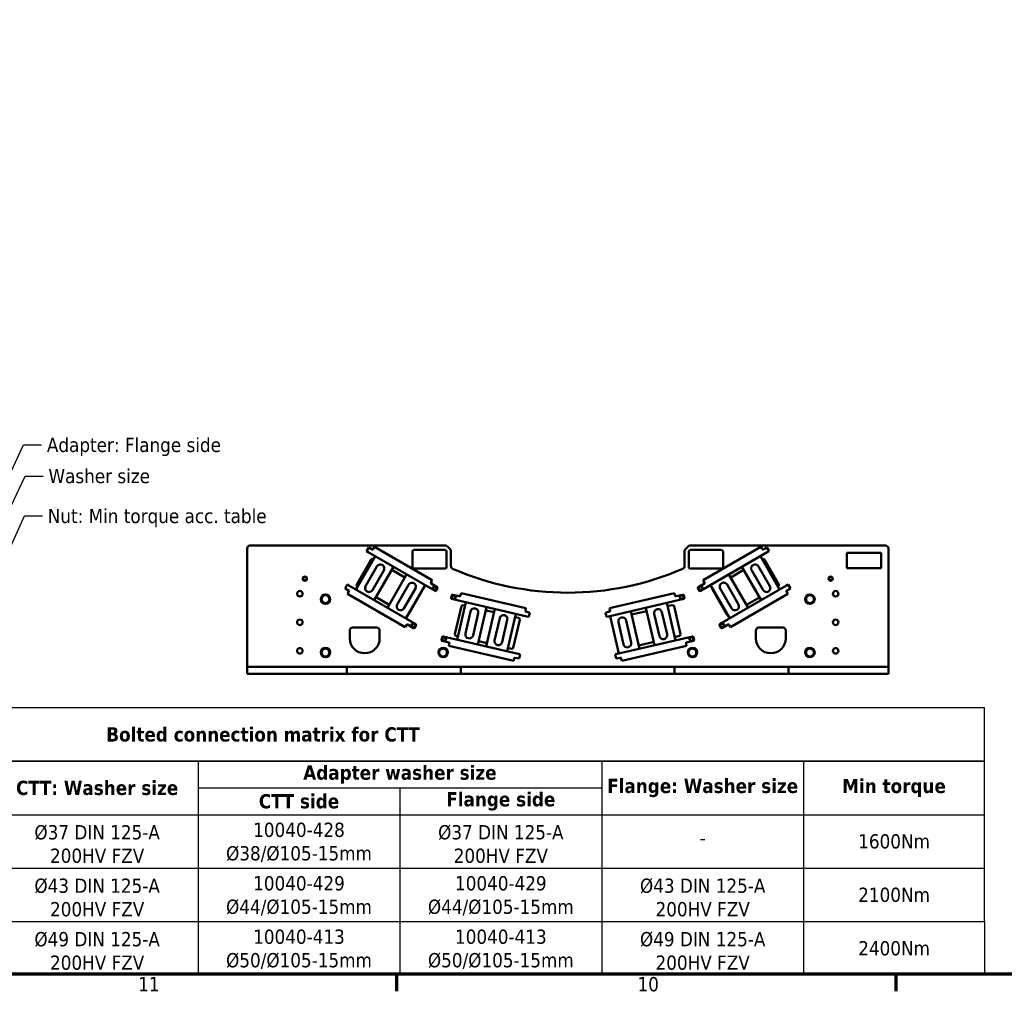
# Model space of a CAD drawing. Header units: millimetres. Extents: x 0 to 63075, y 0 to 44550.
# Tile 2 of 31: x 6547 to 16912, y 1320 to 11544. Entities that reach past the tile are written whole.
import ezdxf

# ---------------------------------------------------------------- set-up
doc = ezdxf.new("R2010")
doc.units = ezdxf.units.MM
doc.header["$LTSCALE"] = 75
for name, color, linetype, lineweight in [('Border (ISO)', 7, 'Continuous', 70), ('Sketch Geometry (ISO)', 7, 'Continuous', 25), ('Symbol (ISO)', 7, 'Continuous', 25), ('Visible (ISO)', 7, 'Continuous', 50)]:
    doc.layers.add(name, color=color, linetype=linetype, lineweight=lineweight)
doc.styles.add('Label Text (ISO)', font='tahoma.ttf')
doc.styles.add('Note Text (ISO)', font='tahoma.ttf')
doc.dimstyles.new('Default - Method 1b (ISO)$7', dxfattribs={"dimscale": 75, "dimtxt": 2, "dimasz": 2.5, "dimexe": 3.175, "dimexo": 0, "dimgap": 0.762, "dimtad": 1, "dimtoh": 1, "dimrnd": 1e-08, "dimtxsty": 'Note Text (ISO)', "dimcen": 0.09, "dimdle": 10, "dimclrd": 256, "dimclre": 256, "dimclrt": 256, "dimazin": 2, "dimtfac": 1.75, "dimtmove": 0, "dimatfit": 3, "dimfxl": 1, "dimtolj": 1, "dimlwd": -1, "dimlwe": -1, "dimarcsym": 0})

# ---------------------------------------------------------------- blocks, each defined once
blk = doc.blocks.new('Borders Default Border')
at = {"layer": 'Border (ISO)'}
for p, q in [((140.17, 20), (140.17, 17.6)), ((210.25, 20), (210.25, 17.6))]:
    blk.add_line(p, q, dxfattribs=at)
at = {"layer": 'Border (ISO)', "flags": 128}
blk.add_lwpolyline([(20, 20), (20, 574), (821, 574), (821, 20), (20, 20)], dxfattribs=at)
at = {"layer": 'Border (ISO)', "char_height": 2, "attachment_point": 7, "style": 'Label Text (ISO)'}
for s, insert in [('11', (103.92, 17.6)), ('10', (174.01, 17.56))]:
    blk.add_mtext(s, dxfattribs=dict(at, insert=insert))

msp = doc.modelspace()

# ---------------------------------------------------------------- linework, layer by layer
at = {"layer": 'Sketch Geometry (ISO)'}
for p, q in [((16703.653, 4302.9799), (1511.5527, 4302.9799)), ((16703.653, 3740.4799), (16703.653, 4302.9799)), ((16703.653, 3740.4799), (1511.5527, 3740.4799)), ((1511.5527, 3740.4799), (12674.1121, 3740.4799)), ((8424.6121, 3740.4799), (8424.6121, 2052.9799)), ((12674.1121, 3740.4799), (12674.1121, 2052.9799)), ((12674.1121, 3740.4799), (14798.8621, 3740.4799)), ((14798.8621, 3740.4799), (14798.8621, 1490.4799)), ((14798.8621, 3740.4799), (16703.653, 3740.4799)), ((16703.653, 2052.9799), (16703.653, 3740.4799)), ((8424.6121, 3459.2299), (12674.1121, 3459.2299)), ((10549.3621, 3459.2299), (10549.3621, 3177.9799)), ((1511.5527, 3177.9799), (16703.653, 3177.9799)), ((10549.3621, 3177.9799), (10549.3621, 2052.9799)), ((1511.5527, 2615.4799), (8424.6121, 2615.4799)), ((8424.6121, 2615.4799), (10549.3621, 2615.4799)), ((10549.3621, 2615.4799), (12674.1121, 2615.4799)), ((12674.1121, 2615.4799), (16703.653, 2615.4799)), ((1511.5527, 2052.9799), (16703.653, 2052.9799)), ((1511.5527, 2052.9799), (16703.653, 2052.9799)), ((8424.6121, 2052.9799), (8424.6121, 1490.4799)), ((10549.3621, 2052.9799), (10549.3621, 1490.4799)), ((12674.1121, 2052.9799), (12674.1121, 1490.4799)), ((16703.653, 2052.9799), (16703.653, 1490.4799)), ((16703.653, 1490.4799), (1511.5527, 1490.4799))]:
    msp.add_line(p, q, dxfattribs=at)
at = {"layer": 'Visible (ISO)'}
for p, q in [((8941.0962, 5979.2105), (8941.0962, 4734.2105)), ((11028.6698, 6009.2105), (8971.0962, 6009.2105)), ((10197.2719, 5949.7991), (10220.5219, 5990.0693)), ((10197.2719, 5949.7991), (10215.4584, 5939.2991)), ((10215.4584, 5939.2991), (10919.5371, 5532.7991)), ((10238.7084, 5979.5693), (10220.5219, 5990.0693)), ((10258.194, 5968.3193), (10238.7084, 5979.5693)), ((10272.1892, 5977.5596), (10268.4392, 5971.0645)), ((10272.1892, 5977.5596), (10282.6892, 5995.7462)), ((10889.34, 5645.4962), (10282.6892, 5995.7462)), ((10681.0962, 5784.2105), (10681.0962, 5949.2105)), ((10696.0962, 5964.2105), (11026.0962, 5964.2105)), ((11041.0962, 5949.2105), (11041.0962, 5784.2105)), ((11049.883, 6000.4237), (11077.3094, 5972.9973)), ((11086.0962, 5951.7841), (11086.0962, 5793.9839)), ((13546.0962, 5951.7841), (13546.0962, 5793.9839)), ((13554.883, 5972.9973), (13582.3094, 6000.4237)), ((13591.0962, 5784.2105), (13591.0962, 5949.2105)), ((13603.5227, 6009.2105), (15661.0962, 6009.2105)), ((13606.0962, 5964.2105), (13936.0962, 5964.2105)), ((14416.7341, 5939.2991), (13712.6554, 5532.7991)), ((14349.5033, 5995.7462), (13742.8525, 5645.4962)), ((13951.0962, 5949.2105), (13951.0962, 5784.2105)), ((14349.5033, 5995.7462), (14360.0033, 5977.5596)), ((14363.7533, 5971.0645), (14360.0033, 5977.5596)), ((14393.4841, 5979.5693), (14373.9985, 5968.3193)), ((14411.6706, 5990.0693), (14393.4841, 5979.5693)), ((14411.6706, 5990.0693), (14434.9206, 5949.7991)), ((14416.7341, 5939.2991), (14434.9206, 5949.7991)), ((15254.8533, 5771.643), (15254.8533, 5934.2105)), ((15254.8533, 5934.2105), (15616.0962, 5934.2105)), ((15616.0962, 5934.2105), (15616.0962, 5771.643)), ((15691.0962, 5979.2105), (15691.0962, 4734.2105)), ((10287.6431, 5897.6232), (10085.1431, 5546.8829)), ((10094.9666, 5600.1011), (10246.4666, 5862.5068)), ((10266.957, 5867.9972), (10269.6431, 5866.4463)), ((14546.7687, 5546.7209), (14344.2687, 5897.4612)), ((14362.2687, 5866.2843), (14365.2355, 5867.9972)), ((14385.7259, 5862.5068), (14537.2259, 5600.1011)), ((10188.0974, 5582.705), (10308.0974, 5790.5511)), ((10379.5445, 5749.3011), (10259.5445, 5541.455)), ((10279.9988, 5434.3829), (10482.4988, 5785.1232)), ((10620.2448, 5705.5955), (10417.7448, 5354.8552)), ((10464.4988, 5753.9463), (10602.2448, 5674.4186)), ((11026.0962, 5769.2105), (10696.0962, 5769.2105)), ((13936.0962, 5769.2105), (13606.0962, 5769.2105)), ((14215.7063, 5355.5819), (14013.2063, 5706.3222)), ((14031.2063, 5675.1453), (14167.413, 5753.7843)), ((14149.413, 5784.9612), (14351.913, 5434.2209)), ((14372.3673, 5541.293), (14252.3673, 5749.1391)), ((14323.8144, 5790.3891), (14443.8144, 5582.543)), ((15616.0962, 5771.643), (15254.8533, 5771.643)), ((9971.5219, 5558.7886), (9994.7719, 5599.0588)), ((10012.9584, 5588.5588), (9994.7719, 5599.0588)), ((10520.6991, 5390.6773), (10640.6991, 5598.5234)), ((10875.09, 5620.8145), (10878.84, 5627.3096)), ((10942.7871, 5573.0693), (10877.8352, 5610.5693)), ((10889.34, 5645.4962), (10878.84, 5627.3096)), ((13754.3573, 5610.5693), (13689.4054, 5573.0693)), ((13753.3525, 5627.3096), (13742.8525, 5645.4962)), ((13753.3525, 5627.3096), (13757.1025, 5620.8145)), ((13992.752, 5599.2501), (14112.752, 5391.404)), ((14637.4206, 5599.0588), (14619.2341, 5588.5588)), ((14637.4206, 5599.0588), (14660.6706, 5558.7886)), ((9971.5219, 5558.7886), (9989.7084, 5548.2886)), ((9989.7084, 5548.2886), (10009.194, 5537.0386)), ((9997.6892, 5502.1117), (10008.1892, 5520.2982)), ((9997.6892, 5502.1117), (10604.34, 5151.8617)), ((10011.9392, 5526.7934), (10008.1892, 5520.2982)), ((10012.9584, 5588.5588), (10717.0371, 5182.0588)), ((10103.1431, 5578.0598), (10100.457, 5579.6107)), ((10712.1462, 5557.2734), (10592.1462, 5349.4273)), ((10612.6006, 5242.3552), (10815.1006, 5593.0955)), ((10792.0626, 5547.5068), (10640.5626, 5285.1011)), ((10929.7823, 5535.5443), (10945.5323, 5562.8241)), ((11177.6625, 5476.458), (11104.5847, 5493.3294)), ((11188.3445, 5489.3865), (11193.0685, 5509.8482)), ((11875.6147, 5352.27), (11193.0685, 5509.8482)), ((13439.124, 5509.8482), (12756.5778, 5352.27)), ((13439.124, 5509.8482), (13443.848, 5489.3865)), ((13527.6078, 5493.3294), (13454.53, 5476.458)), ((13686.6602, 5562.8241), (13702.4102, 5535.5443)), ((13818.3506, 5593.8222), (14020.8506, 5243.0819)), ((13991.6299, 5285.1011), (13840.1299, 5547.5068)), ((14619.2341, 5588.5588), (13915.1554, 5182.0588)), ((14041.3049, 5350.154), (13921.3049, 5558.0001)), ((14027.8525, 5151.8617), (14634.5033, 5502.1117)), ((14531.7355, 5579.6107), (14528.7687, 5577.8978)), ((14624.0033, 5520.2982), (14620.2533, 5526.7934)), ((14622.9985, 5537.0386), (14642.4841, 5548.2886)), ((14624.0033, 5520.2982), (14634.5033, 5502.1117)), ((14642.4841, 5548.2886), (14660.6706, 5558.7886)), ((10435.7448, 5386.0322), (10297.9988, 5465.5598)), ((11095.5898, 5487.7087), (11088.5038, 5457.0161)), ((11886.2874, 5265.136), (11094.1245, 5448.0212)), ((11242.2464, 5413.8245), (11151.1412, 5019.2047)), ((11188.3445, 5489.3865), (11186.6574, 5482.0787)), ((12745.9051, 5265.136), (13538.068, 5448.0212)), ((13449.4313, 5011.9046), (13358.3261, 5406.5245)), ((13445.5351, 5482.0787), (13443.848, 5489.3865)), ((13543.6886, 5457.0161), (13536.6027, 5487.7087)), ((14333.913, 5465.3978), (14197.7063, 5386.7588)), ((11129.2239, 5076.6062), (11197.3841, 5371.8403)), ((11215.3739, 5383.0816), (11234.1481, 5378.7472)), ((11239.1235, 5083.5624), (11293.1118, 5317.4112)), ((11373.4973, 5298.8528), (11319.5091, 5065.004)), ((11370.3745, 4968.5907), (11461.4797, 5363.2105)), ((11453.3814, 5328.1332), (11540.6454, 5307.9867)), ((11548.7437, 5343.0641), (11457.6385, 4948.4442)), ((11676.8718, 4897.8302), (11767.9769, 5292.4501)), ((11869.2036, 5324.5005), (11870.8907, 5331.8082)), ((11875.6147, 5352.27), (11870.8907, 5331.8082)), ((11896.7476, 5310.4442), (11874.8242, 5315.5056)), ((11917.2093, 5305.7202), (11896.7476, 5310.4442)), ((11917.2093, 5305.7202), (11906.7491, 5260.412)), ((12735.4449, 5310.4442), (12714.9831, 5305.7202)), ((12725.4434, 5260.412), (12714.9831, 5305.7202)), ((12757.3682, 5315.5056), (12735.4449, 5310.4442)), ((12751.6501, 5320.3433), (12763.1787, 5323.0048)), ((12761.3017, 5331.8082), (12756.5778, 5352.27)), ((12761.3017, 5331.8082), (12762.9889, 5324.5005)), ((13071.8404, 4924.7309), (12980.7352, 5319.3507)), ((12988.8334, 5284.2734), (13147.1911, 5320.8332)), ((13139.0928, 5355.9105), (13230.198, 4961.2906)), ((13281.0634, 5057.7039), (13227.0751, 5291.5527)), ((13307.4607, 5310.1112), (13361.4489, 5076.2624)), ((13366.4243, 5371.4472), (13416.8186, 5383.0816)), ((13434.8084, 5371.8403), (13502.9686, 5076.6062)), ((11545.6208, 5012.8019), (11599.6091, 5246.6508)), ((11679.9946, 5228.0923), (11626.0063, 4994.2435)), ((11811.2372, 5230.1211), (11743.077, 4934.887)), ((11759.8787, 5257.3727), (11799.9959, 5248.111)), ((11886.2874, 5265.136), (11906.7491, 5260.412)), ((12725.4434, 5260.412), (12745.9051, 5265.136)), ((12761.5019, 5268.7368), (12852.6071, 4874.1169)), ((12903.4725, 4970.5302), (12849.4842, 5204.379)), ((12929.8698, 5222.9375), (12983.858, 4989.0886)), ((10021.0962, 5034.2105), (10021.0962, 5116.7105)), ((10051.0962, 5146.7105), (10306.0962, 5146.7105)), ((10336.0962, 5116.7105), (10336.0962, 5034.2105)), ((10614.84, 5170.0482), (10604.34, 5151.8617)), ((10614.84, 5170.0482), (10618.59, 5176.5434)), ((10628.8352, 5179.2886), (10693.7871, 5141.7886)), ((10704.0323, 5144.5338), (10719.7823, 5171.8136)), ((13912.4102, 5171.8136), (13928.1602, 5144.5338)), ((13938.4054, 5141.7886), (14003.3573, 5179.2886)), ((14013.6025, 5176.5434), (14017.3525, 5170.0482)), ((14027.8525, 5151.8617), (14017.3525, 5170.0482)), ((14296.0962, 5034.2105), (14296.0962, 5116.7105)), ((14326.0962, 5146.7105), (14581.0962, 5146.7105)), ((14611.0962, 5116.7105), (14611.0962, 5034.2105)), ((10994.0244, 5047.7806), (10986.9384, 5017.088)), ((10992.5591, 5008.0931), (11065.6368, 4991.2218)), ((11795.1822, 4870.5161), (11003.0193, 5053.4013)), ((11071.2575, 4982.2268), (11069.5704, 4974.9191)), ((11159.2394, 5054.282), (11140.4652, 5058.6164)), ((11465.7367, 4983.5215), (11378.4727, 5003.668)), ((12837.0103, 4870.5161), (13629.1732, 5053.4013)), ((13222.0998, 4996.3679), (13063.7421, 4959.8082)), ((13491.7273, 5058.6164), (13441.333, 5046.9819)), ((13562.6221, 4974.9191), (13560.935, 4982.2268)), ((13566.5556, 4991.2218), (13639.6334, 5008.0931)), ((13645.254, 5017.088), (13638.1681, 5047.7806)), ((11064.8464, 4954.4573), (11069.5704, 4974.9191)), ((11064.8464, 4954.4573), (11747.3926, 4796.8791)), ((11725.0872, 4923.6457), (11684.97, 4932.9075)), ((12884.7999, 4796.8791), (13567.3461, 4954.4573)), ((13562.6221, 4974.9191), (13567.3461, 4954.4573)), ((11752.1166, 4817.3409), (11747.3926, 4796.8791)), ((11752.1166, 4817.3409), (11753.8037, 4824.6486)), ((11762.7986, 4830.2693), (11784.722, 4825.2079)), ((11784.722, 4825.2079), (11805.1837, 4820.4839)), ((11815.6439, 4865.7921), (11795.1822, 4870.5161)), ((11815.6439, 4865.7921), (11805.1837, 4820.4839)), ((12837.0103, 4870.5161), (12816.5485, 4865.7921)), ((12827.0088, 4820.4839), (12816.5485, 4865.7921)), ((12827.0088, 4820.4839), (12847.4705, 4825.2079)), ((12847.4705, 4825.2079), (12869.3939, 4830.2693)), ((12877.9037, 4826.0761), (12866.3751, 4823.4145)), ((12878.3888, 4824.6486), (12880.0759, 4817.3409)), ((12884.7999, 4796.8791), (12880.0759, 4817.3409)), ((8971.0962, 4734.2105), (8941.0962, 4734.2105)), ((8941.0962, 4659.2105), (8941.0962, 4734.2105)), ((8971.0962, 4734.2105), (9630.6293, 4734.2105)), ((9630.6293, 4734.2105), (9657.5035, 4734.2105)), ((9657.5035, 4734.2105), (9724.689, 4734.2105)), ((9724.689, 4734.2105), (9751.5632, 4734.2105)), ((9751.5632, 4734.2105), (9961.0962, 4734.2105)), ((9991.0962, 4734.2105), (9961.0962, 4734.2105)), ((9991.0962, 4734.2105), (10021.0962, 4734.2105)), ((9991.0962, 4659.2105), (9991.0962, 4734.2105)), ((10021.0962, 4734.2105), (11161.0962, 4734.2105)), ((11161.0962, 4734.2105), (11191.0962, 4734.2105)), ((11221.0962, 4734.2105), (11191.0962, 4734.2105)), ((11191.0962, 4659.2105), (11191.0962, 4734.2105)), ((11221.0962, 4734.2105), (13411.0962, 4734.2105)), ((13411.0962, 4734.2105), (13441.0962, 4734.2105)), ((13441.0962, 4659.2105), (13441.0962, 4734.2105)), ((13471.0962, 4734.2105), (13441.0962, 4734.2105)), ((14611.0962, 4734.2105), (13471.0962, 4734.2105)), ((14641.0962, 4734.2105), (14611.0962, 4734.2105)), ((14641.0962, 4659.2105), (14641.0962, 4734.2105)), ((14641.0962, 4734.2105), (14671.0962, 4734.2105)), ((14880.6293, 4734.2105), (14671.0962, 4734.2105)), ((14880.6293, 4734.2105), (14907.5035, 4734.2105)), ((14907.5035, 4734.2105), (14974.689, 4734.2105)), ((14974.689, 4734.2105), (15001.5632, 4734.2105)), ((15661.0962, 4734.2105), (15001.5632, 4734.2105)), ((15661.0962, 4734.2105), (15691.0962, 4734.2105)), ((15691.0962, 4659.2105), (15691.0962, 4734.2105)), ((8971.0962, 4659.2105), (8941.0962, 4659.2105)), ((8971.0962, 4659.2105), (9630.6293, 4659.2105)), ((9657.5035, 4659.2105), (9630.6293, 4659.2105)), ((9724.689, 4659.2105), (9657.5035, 4659.2105)), ((9751.5632, 4659.2105), (9724.689, 4659.2105)), ((9751.5632, 4659.2105), (9961.0962, 4659.2105)), ((9991.0962, 4659.2105), (9961.0962, 4659.2105)), ((9991.0962, 4659.2105), (10021.0962, 4659.2105)), ((10021.0962, 4659.2105), (11161.0962, 4659.2105)), ((11161.0962, 4659.2105), (11191.0962, 4659.2105)), ((11221.0962, 4659.2105), (11191.0962, 4659.2105)), ((11221.0962, 4659.2105), (13411.0962, 4659.2105)), ((13411.0962, 4659.2105), (13441.0962, 4659.2105)), ((13471.0962, 4659.2105), (13441.0962, 4659.2105)), ((14611.0962, 4659.2105), (13471.0962, 4659.2105)), ((14641.0962, 4659.2105), (14611.0962, 4659.2105)), ((14641.0962, 4659.2105), (14671.0962, 4659.2105)), ((14880.6293, 4659.2105), (14671.0962, 4659.2105)), ((14907.5035, 4659.2105), (14880.6293, 4659.2105)), ((14974.689, 4659.2105), (14907.5035, 4659.2105)), ((15001.5632, 4659.2105), (14974.689, 4659.2105)), ((15661.0962, 4659.2105), (15001.5632, 4659.2105)), ((15661.0962, 4659.2105), (15691.0962, 4659.2105))]:
    msp.add_line(p, q, dxfattribs=at)
for centre, radius in [((9548.5962, 5662.179), 22.5), ((9548.5962, 5662.179), 21.375), ((15083.5962, 5662.179), 22.5), ((15083.5962, 5662.179), 21.375), ((9496.0962, 5502.9605), 29.25), ((9766.0962, 5446.7105), 49.5), ((10917.5222, 5560.8092), 22.5), ((10917.5222, 5560.8092), 21.375), ((13714.6703, 5560.8092), 22.5), ((13714.6703, 5560.8092), 21.375), ((14866.0962, 5446.7105), 49.5), ((15136.0962, 5502.9605), 29.25), ((11114.7009, 5467.1323), 22.5), ((11114.7009, 5467.1323), 21.375), ((13517.4916, 5467.1323), 22.5), ((13517.4916, 5467.1323), 21.375), ((9496.0962, 5202.9605), 29.25), ((10691.7722, 5169.7987), 22.5), ((10691.7722, 5169.7987), 21.375), ((13940.4203, 5169.7987), 22.5), ((13940.4203, 5169.7987), 21.375), ((15136.0962, 5202.9605), 29.25), ((11013.1355, 5027.2042), 22.5), ((11013.1355, 5027.2042), 21.375), ((13619.057, 5027.2042), 22.5), ((13619.057, 5027.2042), 21.375), ((9496.0962, 4902.9605), 29.25), ((9766.0962, 4884.2105), 49.5), ((11003.5962, 4884.2105), 49.5), ((13628.5962, 4884.2105), 49.5), ((14866.0962, 4884.2105), 49.5), ((15136.0962, 4902.9605), 29.25)]:
    msp.add_circle(centre, radius, dxfattribs=at)
for centre, radius, start, end in [((8971.0962, 5979.2105), 30, 90, 180), ((10261.944, 5974.8145), 7.5, 240, 330), ((10696.0962, 5949.2105), 15, 90, 180), ((11026.0962, 5949.2105), 15, 0, 90), ((11028.6698, 5979.2105), 30, 45, 90), ((11056.0962, 5951.7841), 30, 0, 45), ((13576.0962, 5951.7841), 30, 135, 180), ((13603.5227, 5979.2105), 30, 90, 135), ((13606.0962, 5949.2105), 15, 90, 180), ((13936.0962, 5949.2105), 15, 0, 90), ((14370.2485, 5974.8145), 7.5, 210, 300), ((15661.0962, 5979.2105), 30, 0, 90), ((10259.457, 5855.0068), 15, 60, 150), ((10343.821, 5769.9261), 41.25, 330, 150), ((14288.0908, 5769.7641), 41.25, 30, 210), ((14372.7355, 5855.0068), 15, 30, 120), ((10696.0962, 5784.2105), 15, 180, 270), ((11026.0962, 5784.2105), 15, 270, 0), ((11116.0962, 5793.9839), 30, 180, 246.48416565), ((12316.0962, 8551.7105), 3037.5, 246.48416565, 293.51583435), ((13516.0962, 5793.9839), 30, 293.51583435, 0), ((13606.0962, 5784.2105), 15, 180, 270), ((13936.0962, 5784.2105), 15, 270, 0), ((9548.5962, 5662.179), 18, 129.89856352, 189.89856352), ((9548.5962, 5662.179), 18, 189.89856352, 249.89856352), ((9548.5962, 5662.179), 18, 69.89856352, 129.89856352), ((9548.5962, 5662.179), 18, 249.89856352, 309.89856352), ((9548.5962, 5662.179), 18, 9.89856352, 69.89856352), ((9548.5962, 5662.179), 18, 309.89856352, 9.89856352), ((10107.957, 5592.6011), 15, 150, 240), ((10676.4227, 5577.8984), 41.25, 330, 150), ((10881.5852, 5617.0645), 7.5, 150, 240), ((13750.6073, 5617.0645), 7.5, 300, 30), ((13957.0285, 5578.6251), 41.25, 30, 210), ((14524.2355, 5592.6011), 15, 300, 30), ((15083.5962, 5662.179), 18, 129.89856352, 189.89856352), ((15083.5962, 5662.179), 18, 189.89856352, 249.89856352), ((15083.5962, 5662.179), 18, 69.89856352, 129.89856352), ((15083.5962, 5662.179), 18, 249.89856352, 309.89856352), ((15083.5962, 5662.179), 18, 9.89856352, 69.89856352), ((15083.5962, 5662.179), 18, 309.89856352, 9.89856352), ((9766.0962, 5446.7105), 47.625, 60.01333295, 119.98666705), ((10005.444, 5530.5434), 7.5, 330, 60), ((10223.821, 5562.08), 41.25, 150, 330), ((10779.0722, 5555.0068), 15, 330, 5.85782001), ((10917.5222, 5560.8092), 18, 154.13355989, 214.13355989), ((10917.5222, 5560.8092), 18, 94.13355989, 154.13355989), ((10917.5222, 5560.8092), 18, 214.13355989, 274.13355989), ((10917.5222, 5560.8092), 18, 34.13355989, 94.13355989), ((10917.5222, 5560.8092), 18, 274.13355989, 334.13355989), ((10923.2871, 5539.2943), 7.5, 240, 330), ((10917.5222, 5560.8092), 18, 334.13355989, 34.13355989), ((10939.0371, 5566.5741), 7.5, 330, 60), ((11102.8976, 5486.0216), 7.5, 77, 167), ((13529.2949, 5486.0216), 7.5, 13, 103), ((13693.1554, 5566.5741), 7.5, 120, 210), ((13714.6703, 5560.8092), 18, 179.15165056, 239.15165056), ((13714.6703, 5560.8092), 18, 119.15165056, 179.15165056), ((13708.9054, 5539.2943), 7.5, 210, 300), ((13714.6703, 5560.8092), 18, 239.15165056, 299.15165056), ((13714.6703, 5560.8092), 18, 59.15165056, 119.15165056), ((13714.6703, 5560.8092), 18, 299.15165056, 359.15165056), ((13714.6703, 5560.8092), 18, 359.15165056, 59.15165056), ((13853.1203, 5555.0068), 15, 165.52703772, 210), ((14408.0908, 5561.918), 41.25, 210, 30), ((14626.7485, 5530.5434), 7.5, 120, 210), ((14866.0962, 5446.7105), 47.625, 60.01333295, 119.98666705), ((9766.0962, 5446.7105), 47.625, 120.01333295, 179.98666705), ((9766.0962, 5446.7105), 47.625, 180.01333295, 239.98666705), ((9766.0962, 5446.7105), 41.25, 150, 210), ((9766.0962, 5446.7105), 41.25, 90, 150), ((9766.0962, 5446.7105), 41.25, 210, 270), ((9766.0962, 5446.7105), 47.625, 240.01333295, 299.98666705), ((9766.0962, 5446.7105), 41.25, 30, 90), ((9766.0962, 5446.7105), 41.25, 270, 330), ((9766.0962, 5446.7105), 47.625, 0.01333295, 59.98666705), ((9766.0962, 5446.7105), 47.625, 300.01333295, 359.98666705), ((9766.0962, 5446.7105), 41.25, 330, 30), ((10556.4227, 5370.0523), 41.25, 150, 330), ((11095.8116, 5455.3289), 7.5, 167, 257), ((11114.7009, 5467.1323), 18, 130.14395359, 190.14395359), ((11114.7009, 5467.1323), 18, 190.14395359, 250.14395359), ((11114.7009, 5467.1323), 18, 70.14395359, 130.14395359), ((11114.7009, 5467.1323), 18, 250.14395359, 310.14395359), ((11114.7009, 5467.1323), 18, 10.14395359, 70.14395359), ((11114.7009, 5467.1323), 18, 310.14395359, 10.14395359), ((11179.3496, 5483.7658), 7.5, 257, 347), ((13452.8429, 5483.7658), 7.5, 193, 283), ((13517.4916, 5467.1323), 18, 172.49968518, 232.49968518), ((13517.4916, 5467.1323), 18, 112.49968518, 172.49968518), ((13517.4916, 5467.1323), 18, 232.49968518, 292.49968518), ((13517.4916, 5467.1323), 18, 52.49968518, 112.49968518), ((13517.4916, 5467.1323), 18, 292.49968518, 352.49968518), ((13517.4916, 5467.1323), 18, 352.49968518, 52.49968518), ((13536.3809, 5455.3289), 7.5, 283, 13), ((14077.0285, 5370.779), 41.25, 210, 30), ((14866.0962, 5446.7105), 47.625, 120.01333295, 179.98666705), ((14866.0962, 5446.7105), 47.625, 180.01333295, 239.98666705), ((14866.0962, 5446.7105), 41.25, 150, 210), ((14866.0962, 5446.7105), 41.25, 90, 150), ((14866.0962, 5446.7105), 41.25, 210, 270), ((14866.0962, 5446.7105), 47.625, 240.01333295, 299.98666705), ((14866.0962, 5446.7105), 41.25, 30, 90), ((14866.0962, 5446.7105), 41.25, 270, 330), ((14866.0962, 5446.7105), 47.625, 0.01333295, 59.98666705), ((14866.0962, 5446.7105), 47.625, 300.01333295, 359.98666705), ((14866.0962, 5446.7105), 41.25, 330, 30), ((11211.9996, 5368.466), 15, 77, 167), ((11333.3046, 5308.132), 41.25, 347, 167), ((11876.5114, 5322.8133), 7.5, 167, 257), ((12765.9947, 5315.9577), 15, 163, 187.26082953), ((12765.9947, 5315.9577), 15, 106.84950047, 163), ((12755.6811, 5322.8133), 7.5, 283, 13), ((13267.2679, 5300.832), 41.25, 13, 193), ((13420.1929, 5368.466), 15, 13, 103), ((10627.5722, 5292.6011), 15, 294.14217999, 330), ((10691.7722, 5169.7987), 18, 94.13355989, 154.13355989), ((10691.7722, 5169.7987), 18, 34.13355989, 94.13355989), ((11639.8018, 5237.3715), 41.25, 347, 167), ((11796.6217, 5233.4954), 15, 347, 77), ((12889.677, 5213.6582), 41.25, 13, 193), ((13940.4203, 5169.7987), 18, 119.15165056, 179.15165056), ((13940.4203, 5169.7987), 18, 59.15165056, 119.15165056), ((13940.4203, 5169.7987), 18, 359.15165056, 59.15165056), ((14004.6203, 5292.6011), 15, 210, 254.47296228), ((10051.0962, 5116.7105), 30, 90, 180), ((10306.0962, 5116.7105), 30, 0, 90), ((10625.0852, 5172.7934), 7.5, 60, 150), ((10691.7722, 5169.7987), 18, 154.13355989, 214.13355989), ((10691.7722, 5169.7987), 18, 214.13355989, 274.13355989), ((10691.7722, 5169.7987), 18, 274.13355989, 334.13355989), ((10697.5371, 5148.2838), 7.5, 240, 330), ((10691.7722, 5169.7987), 18, 334.13355989, 34.13355989), ((10713.2871, 5175.5636), 7.5, 330, 60), ((11279.3163, 5074.2832), 41.25, 167, 347), ((13918.9054, 5175.5636), 7.5, 120, 210), ((13940.4203, 5169.7987), 18, 179.15165056, 239.15165056), ((13934.6554, 5148.2838), 7.5, 210, 300), ((13940.4203, 5169.7987), 18, 239.15165056, 299.15165056), ((13940.4203, 5169.7987), 18, 299.15165056, 359.15165056), ((14007.1073, 5172.7934), 7.5, 30, 120), ((14326.0962, 5116.7105), 30, 90, 180), ((14581.0962, 5116.7105), 30, 0, 90), ((10178.5962, 5034.2105), 157.5, 180, 0), ((10994.2462, 5015.4009), 7.5, 167, 257), ((11001.3322, 5046.0935), 7.5, 77, 167), ((11013.1355, 5027.2042), 18, 130.14395359, 190.14395359), ((11013.1355, 5027.2042), 18, 190.14395359, 250.14395359), ((11013.1355, 5027.2042), 18, 70.14395359, 130.14395359), ((11013.1355, 5027.2042), 18, 250.14395359, 310.14395359), ((11013.1355, 5027.2042), 18, 10.14395359, 70.14395359), ((11013.1355, 5027.2042), 18, 310.14395359, 10.14395359), ((11063.9497, 4983.914), 7.5, 347, 77), ((11143.8394, 5073.2319), 15, 167, 257), ((11585.8136, 5003.5227), 41.25, 167, 347), ((12943.6653, 4979.8094), 41.25, 193, 13), ((13321.2562, 5066.9831), 41.25, 193, 13), ((13488.353, 5073.2319), 15, 283, 13), ((13568.2428, 4983.914), 7.5, 103, 193), ((13619.057, 5027.2042), 18, 172.49968518, 232.49968518), ((13619.057, 5027.2042), 18, 112.49968518, 172.49968518), ((13619.057, 5027.2042), 18, 232.49968518, 292.49968518), ((13619.057, 5027.2042), 18, 52.49968518, 112.49968518), ((13619.057, 5027.2042), 18, 292.49968518, 352.49968518), ((13630.8603, 5046.0935), 7.5, 13, 103), ((13619.057, 5027.2042), 18, 352.49968518, 52.49968518), ((13637.9463, 5015.4009), 7.5, 283, 13), ((14453.5962, 5034.2105), 157.5, 180, 0), ((9766.0962, 4884.2105), 47.625, 120.01333295, 179.98666705), ((9766.0962, 4884.2105), 47.625, 180.01333295, 239.98666705), ((9766.0962, 4884.2105), 41.25, 150, 210), ((9766.0962, 4884.2105), 41.25, 90, 150), ((9766.0962, 4884.2105), 47.625, 60.01333295, 119.98666705), ((9766.0962, 4884.2105), 41.25, 30, 90), ((9766.0962, 4884.2105), 47.625, 0.01333295, 59.98666705), ((9766.0962, 4884.2105), 47.625, 300.01333295, 359.98666705), ((9766.0962, 4884.2105), 41.25, 330, 30), ((11003.5962, 4884.2105), 47.625, 120.01333295, 179.98666705), ((11003.5962, 4884.2105), 47.625, 180.01333295, 239.98666705), ((11003.5962, 4884.2105), 41.25, 150, 210), ((11003.5962, 4884.2105), 41.25, 90, 150), ((11003.5962, 4884.2105), 47.625, 60.01333295, 119.98666705), ((11003.5962, 4884.2105), 41.25, 30, 90), ((11003.5962, 4884.2105), 47.625, 0.01333295, 59.98666705), ((11003.5962, 4884.2105), 47.625, 300.01333295, 359.98666705), ((11003.5962, 4884.2105), 41.25, 330, 30), ((11728.4615, 4938.2613), 15, 257, 347), ((13628.5962, 4884.2105), 47.625, 120.01333295, 179.98666705), ((13628.5962, 4884.2105), 47.625, 180.01333295, 239.98666705), ((13628.5962, 4884.2105), 41.25, 150, 210), ((13628.5962, 4884.2105), 41.25, 90, 150), ((13628.5962, 4884.2105), 47.625, 60.01333295, 119.98666705), ((13628.5962, 4884.2105), 41.25, 30, 90), ((13628.5962, 4884.2105), 47.625, 0.01333295, 59.98666705), ((13628.5962, 4884.2105), 47.625, 300.01333295, 359.98666705), ((13628.5962, 4884.2105), 41.25, 330, 30), ((14866.0962, 4884.2105), 47.625, 120.01333295, 179.98666705), ((14866.0962, 4884.2105), 47.625, 180.01333295, 239.98666705), ((14866.0962, 4884.2105), 41.25, 150, 210), ((14866.0962, 4884.2105), 41.25, 90, 150), ((14866.0962, 4884.2105), 47.625, 60.01333295, 119.98666705), ((14866.0962, 4884.2105), 41.25, 30, 90), ((14866.0962, 4884.2105), 47.625, 0.01333295, 59.98666705), ((14866.0962, 4884.2105), 47.625, 300.01333295, 359.98666705), ((14866.0962, 4884.2105), 41.25, 330, 30), ((9766.0962, 4884.2105), 41.25, 210, 270), ((9766.0962, 4884.2105), 47.625, 240.01333295, 299.98666705), ((9766.0962, 4884.2105), 41.25, 270, 330), ((11003.5962, 4884.2105), 41.25, 210, 270), ((11003.5962, 4884.2105), 47.625, 240.01333295, 299.98666705), ((11003.5962, 4884.2105), 41.25, 270, 330), ((11761.1115, 4822.9615), 7.5, 77, 167), ((12877.3454, 4833.6445), 15, 198.73917048, 223), ((12877.3454, 4833.6445), 15, 223, 279.15049953), ((12871.081, 4822.9615), 7.5, 13, 103), ((13628.5962, 4884.2105), 41.25, 210, 270), ((13628.5962, 4884.2105), 47.625, 240.01333295, 299.98666705), ((13628.5962, 4884.2105), 41.25, 270, 330), ((14866.0962, 4884.2105), 41.25, 210, 270), ((14866.0962, 4884.2105), 47.625, 240.01333295, 299.98666705), ((14866.0962, 4884.2105), 41.25, 270, 330)]:
    msp.add_arc(centre, radius, start, end, dxfattribs=at)
for points in [[(9529.0777, 5669.3223), (9533.3503, 5672.8946), (9537.0505, 5675.9883)], [(9530.8642, 5659.0847), (9530.0351, 5663.836), (9529.0777, 5669.3223)], [(9532.6507, 5648.8471), (9531.6933, 5654.3335), (9530.8642, 5659.0847)], [(9542.4099, 5645.2755), (9537.8807, 5646.9331), (9532.6507, 5648.8471)], [(9537.0505, 5675.9883), (9540.7507, 5679.082), (9545.0233, 5682.6542)], [(9552.1692, 5641.7038), (9546.9392, 5643.6179), (9542.4099, 5645.2755)], [(9545.0233, 5682.6542), (9550.2533, 5680.7402), (9554.7825, 5679.0826)], [(9560.142, 5648.3698), (9556.4418, 5645.2761), (9552.1692, 5641.7038)], [(9554.7825, 5679.0826), (9559.3118, 5677.425), (9564.5418, 5675.5109)], [(9568.1148, 5655.0357), (9563.8422, 5651.4634), (9560.142, 5648.3698)], [(9564.5418, 5675.5109), (9565.4992, 5670.0246), (9566.3283, 5665.2733)], [(9566.3283, 5665.2733), (9567.1574, 5660.522), (9568.1148, 5655.0357)], [(15064.0777, 5669.3223), (15068.3503, 5672.8946), (15072.0505, 5675.9883)], [(15065.8642, 5659.0847), (15065.0351, 5663.836), (15064.0777, 5669.3223)], [(15067.6507, 5648.8471), (15066.6933, 5654.3335), (15065.8642, 5659.0847)], [(15077.4099, 5645.2755), (15072.8807, 5646.9331), (15067.6507, 5648.8471)], [(15072.0505, 5675.9883), (15075.7507, 5679.082), (15080.0233, 5682.6542)], [(15087.1692, 5641.7038), (15081.9392, 5643.6179), (15077.4099, 5645.2755)], [(15080.0233, 5682.6542), (15085.2533, 5680.7402), (15089.7825, 5679.0826)], [(15095.142, 5648.3698), (15091.4418, 5645.2761), (15087.1692, 5641.7038)], [(15089.7825, 5679.0826), (15094.3118, 5677.425), (15099.5418, 5675.5109)], [(15103.1148, 5655.0357), (15098.8422, 5651.4634), (15095.142, 5648.3698)], [(15099.5418, 5675.5109), (15100.4992, 5670.0246), (15101.3283, 5665.2733)], [(15101.3283, 5665.2733), (15102.1574, 5660.522), (15103.1148, 5655.0357)], [(10896.7916, 5559.311), (10899.2213, 5564.3222), (10901.3255, 5568.6621)], [(10902.623, 5550.7089), (10899.9166, 5554.7012), (10896.7916, 5559.311)], [(10901.3255, 5568.6621), (10903.4297, 5573.002), (10905.8594, 5578.0133)], [(10908.4544, 5542.1069), (10905.3293, 5546.7167), (10902.623, 5550.7089)], [(10905.8594, 5578.0133), (10911.4142, 5578.4147), (10916.2247, 5578.7623)], [(10918.8196, 5542.856), (10914.0091, 5542.5083), (10908.4544, 5542.1069)], [(10916.2247, 5578.7623), (10921.0352, 5579.11), (10926.59, 5579.5114)], [(10929.1849, 5543.6051), (10923.6302, 5543.2036), (10918.8196, 5542.856)], [(10926.59, 5579.5114), (10929.715, 5574.9016), (10932.4213, 5570.9094)], [(10933.7188, 5552.9562), (10931.6146, 5548.6163), (10929.1849, 5543.6051)], [(10932.4213, 5570.9094), (10935.1277, 5566.9172), (10938.2527, 5562.3074)], [(10938.2527, 5562.3074), (10935.823, 5557.2961), (10933.7188, 5552.9562)], [(13696.5184, 5550.6845), (13696.6009, 5556.2531), (13696.6723, 5561.0757)], [(13705.4405, 5545.3557), (13701.2998, 5547.8288), (13696.5184, 5550.6845)], [(13696.6723, 5561.0757), (13696.7437, 5565.8982), (13696.8262, 5571.4668)], [(13696.8262, 5571.4668), (13701.6899, 5574.1797), (13705.9021, 5576.5292)], [(13714.3626, 5540.0268), (13709.5813, 5542.8826), (13705.4405, 5545.3557)], [(13705.9021, 5576.5292), (13710.1143, 5578.8786), (13714.9781, 5581.5915)], [(13723.4385, 5545.0892), (13719.2264, 5542.7397), (13714.3626, 5540.0268)], [(13714.9781, 5581.5915), (13719.7594, 5578.7358), (13723.9001, 5576.2627)], [(13732.5145, 5550.1515), (13727.6507, 5547.4386), (13723.4385, 5545.0892)], [(13723.9001, 5576.2627), (13728.0409, 5573.7895), (13732.8222, 5570.9338)], [(13732.6683, 5560.5427), (13732.5969, 5555.7201), (13732.5145, 5550.1515)], [(13732.8222, 5570.9338), (13732.7398, 5565.3652), (13732.6683, 5560.5427)], [(9718.4648, 5446.7105), (9724.8462, 5457.7634), (9730.3727, 5467.3355)], [(9730.3727, 5426.0855), (9724.8462, 5435.6576), (9718.4648, 5446.7105)], [(9730.3727, 5467.3355), (9735.8991, 5476.9076), (9742.2805, 5487.9605)], [(9742.2805, 5405.4605), (9735.8991, 5416.5134), (9730.3727, 5426.0855)], [(9742.2805, 5487.9605), (9755.0433, 5487.9605), (9766.0962, 5487.9605)], [(9766.0962, 5405.4605), (9755.0433, 5405.4605), (9742.2805, 5405.4605)], [(9766.0962, 5487.9605), (9777.1491, 5487.9605), (9789.9119, 5487.9605)], [(9789.9119, 5405.4605), (9777.1491, 5405.4605), (9766.0962, 5405.4605)], [(9789.9119, 5487.9605), (9796.2933, 5476.9076), (9801.8198, 5467.3355)], [(9801.8198, 5426.0855), (9796.2933, 5416.5134), (9789.9119, 5405.4605)], [(9801.8198, 5467.3355), (9807.3462, 5457.7634), (9813.7276, 5446.7105)], [(9813.7276, 5446.7105), (9807.3462, 5435.6576), (9801.8198, 5426.0855)], [(11095.152, 5474.192), (11099.4092, 5477.7825), (11103.0961, 5480.892)], [(11096.9823, 5463.9621), (11096.1328, 5468.7098), (11095.152, 5474.192)], [(11098.8126, 5453.7322), (11097.8318, 5459.2144), (11096.9823, 5463.9621)], [(11108.5871, 5450.2024), (11104.0507, 5451.8406), (11098.8126, 5453.7322)], [(11103.0961, 5480.892), (11106.783, 5484.0015), (11111.0403, 5487.592)], [(11118.3616, 5446.6726), (11113.1234, 5448.5642), (11108.5871, 5450.2024)], [(11111.0403, 5487.592), (11116.2784, 5485.7004), (11120.8148, 5484.0622)], [(11126.3057, 5453.3726), (11122.6188, 5450.2631), (11118.3616, 5446.6726)], [(11120.8148, 5484.0622), (11125.3511, 5482.424), (11130.5892, 5480.5323)], [(11134.2499, 5460.0726), (11129.9926, 5456.4821), (11126.3057, 5453.3726)], [(11130.5892, 5480.5323), (11131.5701, 5475.0502), (11132.4196, 5470.3025)], [(11132.4196, 5470.3025), (11133.269, 5465.5548), (11134.2499, 5460.0726)], [(13498.289, 5459.1785), (13499.016, 5464.7), (13499.6456, 5469.4819)], [(13506.5338, 5452.852), (13502.7074, 5455.7881), (13498.289, 5459.1785)], [(13499.6456, 5469.4819), (13500.2751, 5474.2637), (13501.0021, 5479.7852)], [(13501.0021, 5479.7852), (13506.1474, 5481.9165), (13510.6033, 5483.7622)], [(13514.7785, 5446.5255), (13510.3602, 5449.9159), (13506.5338, 5452.852)], [(13510.6033, 5483.7622), (13515.0593, 5485.6078), (13520.2046, 5487.7391)], [(13524.3798, 5450.5024), (13519.9238, 5448.6567), (13514.7785, 5446.5255)], [(13520.2046, 5487.7391), (13524.6229, 5484.3487), (13528.4493, 5481.4126)], [(13533.981, 5454.4793), (13528.8357, 5452.3481), (13524.3798, 5450.5024)], [(13528.4493, 5481.4126), (13532.2757, 5478.4765), (13536.6941, 5475.0861)], [(13535.3376, 5464.7827), (13534.708, 5460.0009), (13533.981, 5454.4793)], [(13536.6941, 5475.0861), (13535.9671, 5469.5645), (13535.3376, 5464.7827)], [(14818.4648, 5446.7105), (14824.8462, 5457.7634), (14830.3727, 5467.3355)], [(14830.3727, 5426.0855), (14824.8462, 5435.6576), (14818.4648, 5446.7105)], [(14830.3727, 5467.3355), (14835.8991, 5476.9076), (14842.2805, 5487.9605)], [(14842.2805, 5405.4605), (14835.8991, 5416.5134), (14830.3727, 5426.0855)], [(14842.2805, 5487.9605), (14855.0433, 5487.9605), (14866.0962, 5487.9605)], [(14866.0962, 5405.4605), (14855.0433, 5405.4605), (14842.2805, 5405.4605)], [(14866.0962, 5487.9605), (14877.1491, 5487.9605), (14889.9119, 5487.9605)], [(14889.9119, 5405.4605), (14877.1491, 5405.4605), (14866.0962, 5405.4605)], [(14889.9119, 5487.9605), (14896.2933, 5476.9076), (14901.8198, 5467.3355)], [(14901.8198, 5426.0855), (14896.2933, 5416.5134), (14889.9119, 5405.4605)], [(14901.8198, 5467.3355), (14907.3462, 5457.7634), (14913.7276, 5446.7105)], [(14913.7276, 5446.7105), (14907.3462, 5435.6576), (14901.8198, 5426.0855)], [(10675.5755, 5177.6516), (10677.6797, 5181.9915), (10680.1094, 5187.0028)], [(10680.1094, 5187.0028), (10685.6642, 5187.4042), (10690.4747, 5187.7519)], [(10690.4747, 5187.7519), (10695.2852, 5188.0995), (10700.84, 5188.501)], [(10700.84, 5188.501), (10703.965, 5183.8912), (10706.6713, 5179.8989)], [(13922.5762, 5180.4564), (13927.4399, 5183.1693), (13931.6521, 5185.5187)], [(13931.6521, 5185.5187), (13935.8643, 5187.8681), (13940.7281, 5190.581)], [(13940.7281, 5190.581), (13945.5094, 5187.7253), (13949.6501, 5185.2522)], [(13949.6501, 5185.2522), (13953.7909, 5182.7791), (13958.5722, 5179.9234)], [(10671.0416, 5168.3005), (10673.4713, 5173.3118), (10675.5755, 5177.6516)], [(10676.873, 5159.6985), (10674.1666, 5163.6907), (10671.0416, 5168.3005)], [(10682.7044, 5151.0964), (10679.5793, 5155.7062), (10676.873, 5159.6985)], [(10693.0696, 5151.8455), (10688.2591, 5151.4979), (10682.7044, 5151.0964)], [(10703.4349, 5152.5946), (10697.8802, 5152.1932), (10693.0696, 5151.8455)], [(10707.9688, 5161.9458), (10705.8646, 5157.6059), (10703.4349, 5152.5946)], [(10706.6713, 5179.8989), (10709.3777, 5175.9067), (10712.5027, 5171.2969)], [(10712.5027, 5171.2969), (10710.073, 5166.2856), (10707.9688, 5161.9458)], [(13922.2684, 5159.674), (13922.3509, 5165.2426), (13922.4223, 5170.0652)], [(13931.1905, 5154.3452), (13927.0498, 5156.8183), (13922.2684, 5159.674)], [(13922.4223, 5170.0652), (13922.4937, 5174.8878), (13922.5762, 5180.4564)], [(13940.1126, 5149.0164), (13935.3313, 5151.8721), (13931.1905, 5154.3452)], [(13949.1885, 5154.0787), (13944.9764, 5151.7293), (13940.1126, 5149.0164)], [(13958.2645, 5159.141), (13953.4007, 5156.4281), (13949.1885, 5154.0787)], [(13958.4183, 5169.5322), (13958.3469, 5164.7096), (13958.2645, 5159.141)], [(13958.5722, 5179.9234), (13958.4898, 5174.3547), (13958.4183, 5169.5322)], [(10993.5866, 5034.2639), (10997.8438, 5037.8544), (11001.5307, 5040.9639)], [(10995.4169, 5024.034), (10994.5674, 5028.7817), (10993.5866, 5034.2639)], [(10997.2472, 5013.8042), (10996.2663, 5019.2863), (10995.4169, 5024.034)], [(11007.0217, 5010.2743), (11002.4853, 5011.9125), (10997.2472, 5013.8042)], [(11001.5307, 5040.9639), (11005.2176, 5044.0734), (11009.4749, 5047.6639)], [(11016.7962, 5006.7445), (11011.558, 5008.6361), (11007.0217, 5010.2743)], [(11009.4749, 5047.6639), (11014.713, 5045.7723), (11019.2494, 5044.1341)], [(11024.7403, 5013.4445), (11021.0534, 5010.335), (11016.7962, 5006.7445)], [(11019.2494, 5044.1341), (11023.7857, 5042.4959), (11029.0238, 5040.6043)], [(11032.6845, 5020.1445), (11028.4272, 5016.554), (11024.7403, 5013.4445)], [(11029.0238, 5040.6043), (11030.0047, 5035.1221), (11030.8542, 5030.3744)], [(11030.8542, 5030.3744), (11031.7036, 5025.6267), (11032.6845, 5020.1445)], [(13599.8544, 5019.2504), (13600.5814, 5024.772), (13601.211, 5029.5538)], [(13608.0992, 5012.9239), (13604.2728, 5015.86), (13599.8544, 5019.2504)], [(13601.211, 5029.5538), (13601.8405, 5034.3356), (13602.5675, 5039.8572)], [(13602.5675, 5039.8572), (13607.7128, 5041.9884), (13612.1687, 5043.8341)], [(13616.3439, 5006.5974), (13611.9256, 5009.9878), (13608.0992, 5012.9239)], [(13612.1687, 5043.8341), (13616.6247, 5045.6798), (13621.77, 5047.811)], [(13625.9452, 5010.5743), (13621.4892, 5008.7286), (13616.3439, 5006.5974)], [(13621.77, 5047.811), (13626.1883, 5044.4206), (13630.0147, 5041.4845)], [(13635.5464, 5014.5512), (13630.4011, 5012.42), (13625.9452, 5010.5743)], [(13630.0147, 5041.4845), (13633.8411, 5038.5484), (13638.2595, 5035.158)], [(13636.903, 5024.8546), (13636.2734, 5020.0728), (13635.5464, 5014.5512)], [(13638.2595, 5035.158), (13637.5325, 5029.6365), (13636.903, 5024.8546)], [(9718.4648, 4884.2105), (9724.8462, 4895.2634), (9730.3727, 4904.8355)], [(9730.3727, 4863.5855), (9724.8462, 4873.1576), (9718.4648, 4884.2105)], [(9730.3727, 4904.8355), (9735.8991, 4914.4076), (9742.2805, 4925.4605)], [(9742.2805, 4925.4605), (9755.0433, 4925.4605), (9766.0962, 4925.4605)], [(9766.0962, 4925.4605), (9777.1491, 4925.4605), (9789.9119, 4925.4605)], [(9789.9119, 4925.4605), (9796.2933, 4914.4076), (9801.8198, 4904.8355)], [(9801.8198, 4904.8355), (9807.3462, 4895.2634), (9813.7276, 4884.2105)], [(9813.7276, 4884.2105), (9807.3462, 4873.1576), (9801.8198, 4863.5855)], [(10955.9648, 4884.2105), (10962.3462, 4895.2634), (10967.8727, 4904.8355)], [(10967.8727, 4863.5855), (10962.3462, 4873.1576), (10955.9648, 4884.2105)], [(10967.8727, 4904.8355), (10973.3991, 4914.4076), (10979.7805, 4925.4605)], [(10979.7805, 4925.4605), (10992.5433, 4925.4605), (11003.5962, 4925.4605)], [(11003.5962, 4925.4605), (11014.6491, 4925.4605), (11027.4119, 4925.4605)], [(11027.4119, 4925.4605), (11033.7933, 4914.4076), (11039.3198, 4904.8355)], [(11039.3198, 4904.8355), (11044.8462, 4895.2634), (11051.2276, 4884.2105)], [(11051.2276, 4884.2105), (11044.8462, 4873.1576), (11039.3198, 4863.5855)], [(13580.9648, 4884.2105), (13587.3462, 4895.2634), (13592.8727, 4904.8355)], [(13592.8727, 4863.5855), (13587.3462, 4873.1576), (13580.9648, 4884.2105)], [(13592.8727, 4904.8355), (13598.3991, 4914.4076), (13604.7805, 4925.4605)], [(13604.7805, 4925.4605), (13617.5433, 4925.4605), (13628.5962, 4925.4605)], [(13628.5962, 4925.4605), (13639.6491, 4925.4605), (13652.4119, 4925.4605)], [(13652.4119, 4925.4605), (13658.7933, 4914.4076), (13664.3198, 4904.8355)], [(13664.3198, 4904.8355), (13669.8462, 4895.2634), (13676.2276, 4884.2105)], [(13676.2276, 4884.2105), (13669.8462, 4873.1576), (13664.3198, 4863.5855)], [(14818.4648, 4884.2105), (14824.8462, 4895.2634), (14830.3727, 4904.8355)], [(14830.3727, 4863.5855), (14824.8462, 4873.1576), (14818.4648, 4884.2105)], [(14830.3727, 4904.8355), (14835.8991, 4914.4076), (14842.2805, 4925.4605)], [(14842.2805, 4925.4605), (14855.0433, 4925.4605), (14866.0962, 4925.4605)], [(14866.0962, 4925.4605), (14877.1491, 4925.4605), (14889.9119, 4925.4605)], [(14889.9119, 4925.4605), (14896.2933, 4914.4076), (14901.8198, 4904.8355)], [(14901.8198, 4904.8355), (14907.3462, 4895.2634), (14913.7276, 4884.2105)], [(14913.7276, 4884.2105), (14907.3462, 4873.1576), (14901.8198, 4863.5855)], [(9742.2805, 4842.9605), (9735.8991, 4854.0134), (9730.3727, 4863.5855)], [(9766.0962, 4842.9605), (9755.0433, 4842.9605), (9742.2805, 4842.9605)], [(9789.9119, 4842.9605), (9777.1491, 4842.9605), (9766.0962, 4842.9605)], [(9801.8198, 4863.5855), (9796.2933, 4854.0134), (9789.9119, 4842.9605)], [(10979.7805, 4842.9605), (10973.3991, 4854.0134), (10967.8727, 4863.5855)], [(11003.5962, 4842.9605), (10992.5433, 4842.9605), (10979.7805, 4842.9605)], [(11027.4119, 4842.9605), (11014.6491, 4842.9605), (11003.5962, 4842.9605)], [(11039.3198, 4863.5855), (11033.7933, 4854.0134), (11027.4119, 4842.9605)], [(13604.7805, 4842.9605), (13598.3991, 4854.0134), (13592.8727, 4863.5855)], [(13628.5962, 4842.9605), (13617.5433, 4842.9605), (13604.7805, 4842.9605)], [(13652.4119, 4842.9605), (13639.6491, 4842.9605), (13628.5962, 4842.9605)], [(13664.3198, 4863.5855), (13658.7933, 4854.0134), (13652.4119, 4842.9605)], [(14842.2805, 4842.9605), (14835.8991, 4854.0134), (14830.3727, 4863.5855)], [(14866.0962, 4842.9605), (14855.0433, 4842.9605), (14842.2805, 4842.9605)], [(14889.9119, 4842.9605), (14877.1491, 4842.9605), (14866.0962, 4842.9605)], [(14901.8198, 4863.5855), (14896.2933, 4854.0134), (14889.9119, 4842.9605)]]:
    msp.add_rational_spline(points, [1, 1.0379548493, 1], degree=2, dxfattribs=at)

# ---------------------------------------------------------------- block references
at = {"xscale": 75, "yscale": 75, "zscale": 75}
msp.add_blockref('Borders Default Border', (0, 0), dxfattribs=at)

# ---------------------------------------------------------------- texts
at = {"layer": 'Symbol (ISO)', "char_height": 150.000002, "attachment_point": 1, "style": 'Note Text (ISO)'}
for s, insert, width in [('{\\fTahoma|b0|i0;Adapter: Flange side}', (6833.3713, 7144.1935), 1876.215577), ('{\\fTahoma|b0|i0;Washer size}', (6849.7317, 6816.9472), 1088.047028), ('{\\fTahoma|b0|i0;Nut: Min torque acc. table}', (6842.6432, 6396.3392), 2374.716461)]:
    msp.add_mtext(s, dxfattribs=dict(at, insert=insert, width=width))
at = {"layer": 'Symbol (ISO)', "char_height": 150.000002, "attachment_point": 5, "style": 'Note Text (ISO)'}
for s, insert in [('\\fTahoma|b1|i0;\\H150.0000;Bolted connection matrix for CTT', (9107.6029, 4021.7299)), ('\\fTahoma|b1|i0;\\H150.0000;Adapter washer size', (10549.3621, 3599.8549)), ('\\fTahoma|b1|i0;\\H150.0000;CTT: Washer size', (7362.2371, 3459.2299)), ('\\fTahoma|b1|i0;\\H150.0000;Flange: Washer size', (13736.4871, 3459.2299)), ('\\fTahoma|b1|i0;\\H150.0000;Min torque', (15751.2576, 3459.2299)), ('\\fTahoma|b1|i0;\\H150.0000;CTT side', (9486.9871, 3318.6049)), ('\\fTahoma|b1|i0;\\H150.0000;Flange side', (11611.7371, 3318.6049)), ('\\fTahoma|b0|i0;-', (13736.4871, 2934.3514)), ('\\fTahoma|b0|i0;1600Nm', (15751.2576, 2896.7299)), ('\\fTahoma|b0|i0;2100Nm', (15751.2576, 2334.2299)), ('\\fTahoma|b0|i0;2400Nm', (15751.2576, 1771.7299))]:
    msp.add_mtext(s, dxfattribs=dict(at, insert=insert))
at = {"layer": 'Symbol (ISO)', "char_height": 150.000002, "attachment_point": 5, "line_spacing_factor": 0.987884, "style": 'Note Text (ISO)'}
for s, insert in [('\\fTahoma|b0|i0;Ø37 DIN 125-A \\P\\fTahoma|b0|i0;200HV FZV', (7362.2371, 2868.6909)), ('\\fTahoma|b0|i0;10040-428\\P\\fTahoma|b0|i0;Ø38/Ø105-15mm', (9486.9871, 2886.3166)), ('\\fTahoma|b0|i0;Ø37 DIN 125-A \\P\\fTahoma|b0|i0;200HV FZV', (11611.7371, 2868.6909)), ('\\fTahoma|b0|i0;Ø43 DIN 125-A \\P\\fTahoma|b0|i0;200HV FZV', (7362.2371, 2306.1909)), ('\\fTahoma|b0|i0;10040-429\\P\\fTahoma|b0|i0;Ø44/Ø105-15mm', (9486.9871, 2323.9381)), ('\\fTahoma|b0|i0;10040-429\\P\\fTahoma|b0|i0;Ø44/Ø105-15mm', (11611.7371, 2323.9381)), ('\\fTahoma|b0|i0;Ø43 DIN 125-A \\P\\fTahoma|b0|i0;200HV FZV', (13736.4871, 2306.1909)), ('\\fTahoma|b0|i0;Ø49 DIN 125-A \\P\\fTahoma|b0|i0;200HV FZV', (7362.2371, 1743.6909)), ('\\fTahoma|b0|i0;10040-413\\P\\fTahoma|b0|i0;Ø50/Ø105-15mm', (9486.9871, 1761.4381)), ('\\fTahoma|b0|i0;10040-413\\P\\fTahoma|b0|i0;Ø50/Ø105-15mm', (11611.7371, 1761.4381)), ('\\fTahoma|b0|i0;Ø49 DIN 125-A \\P\\fTahoma|b0|i0;200HV FZV', (13736.4871, 1743.6909))]:
    msp.add_mtext(s, dxfattribs=dict(at, insert=insert))

# ---------------------------------------------------------------- leaders
at = {"layer": 'Symbol (ISO)', "annotation_type": 0, "has_hookline": 1, "hookline_direction": 0}
for points, text_width in [([(5941.9261, 5689.5827), (6588.7213, 7069.1935), (6776.2213, 7069.1935)], 1871.0208), ([(6035.6761, 5543.3327), (6605.0817, 6741.9472), (6792.5817, 6741.9472)], 1080.3224), ([(6241.3108, 5533.9897), (6597.9932, 6321.3392), (6785.4932, 6321.3392)], 2354.3654)]:
    msp.add_leader(points, dimstyle='Default - Method 1b (ISO)$7', override={"dimtad": 0}, dxfattribs=dict(at, text_width=text_width))

doc.saveas('drawing.dxf')
